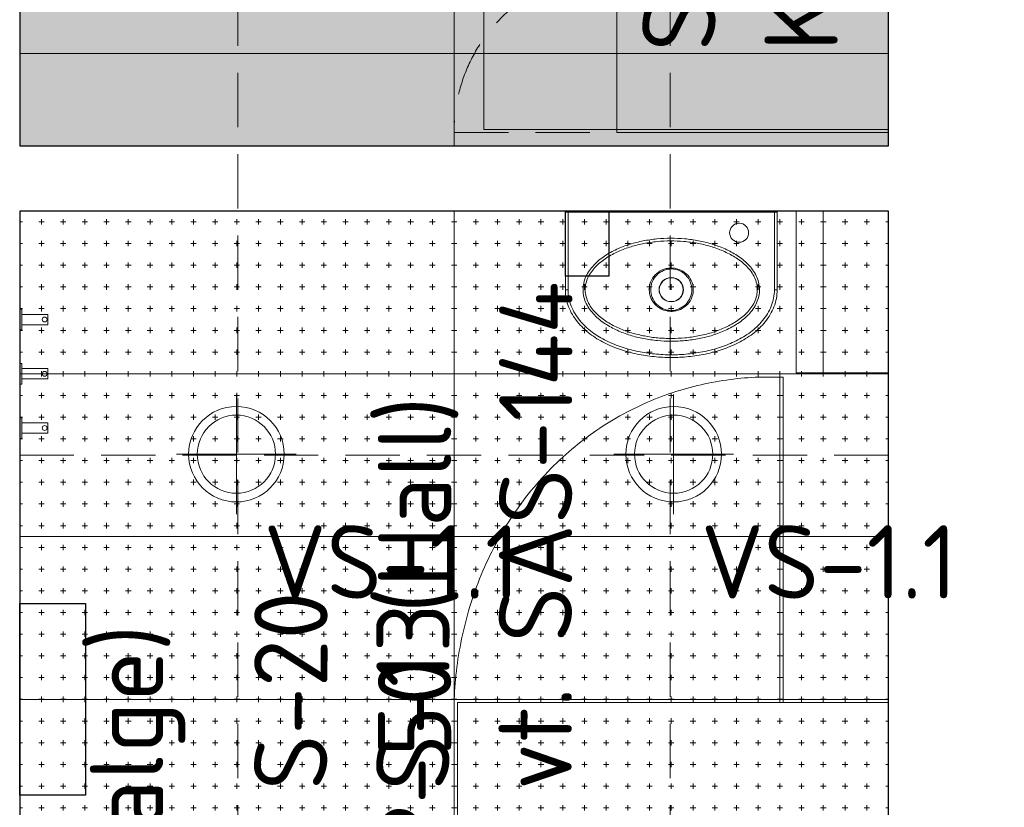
# Model space of a CAD drawing. Header units: millimetres. Extents: x 102382 to 164490, y 45733 to 103316.
# Tile 12 of 183: x 109480 to 111293, y 61921 to 63373. Entities that reach past the tile are written whole.
import ezdxf

# ---------------------------------------------------------------- set-up
doc = ezdxf.new("R2010")
doc.units = ezdxf.units.MM
doc.linetypes.add('Center', pattern=[4, 2.5, -0.5, 0.5, -0.5])
doc.linetypes.add('Hidden 100.00_ 50.00', pattern=[150, 100, -50])
doc.layers.get('0').update_dxf_attribs({"true_color": 0x000000})
doc.layers.add('__REF', color=7, linetype='Continuous', true_color=0x000000)
for name, color, linetype, lineweight, true_color in [('_SA-LAGI', 7, 'Continuous', 9, 0x5b5b5b), ('_SA-LAGI_hatch', 7, 'Continuous', 5, 0x787878), ('_SA-LAGI_tekst', 7, 'Continuous', 0, 0x7f4f3f), ('_SA-PORAND', 7, 'Continuous', 9, 0x5b5b5b), ('_SA-PORAND_hatch', 254, 'Continuous', 9, 0xbebebe), ('_SA-PORAND_tekst', 7, 'Continuous', 9, 0x5b5b5b), ('_SA-SANTEHN', 7, 'Continuous', 0, 0x4c5f99), ('_SA-SEIN_tekst', 250, 'Continuous', 0, 0x333333), ('_SA-SISUSTUS_lahtine', 7, 'Continuous', 18, 0x7f4f3f), ('_SA-VALGUSTUS', 20, 'Continuous', 13, 0xff3f00), ('_SA-VALGUSTUS_abi', 7, 'Center', 0, 0xff9f7f)]:
    doc.layers.add(name, color=color, linetype=linetype, lineweight=lineweight, true_color=true_color)
doc.styles.add('DIN Pro Medium-Medium', font='txt')
pattern_1 = [(0, (-5, 0), (0, 40), [10, -30]), (90, (0, -5), (-40, 2e-15), [10, -30])]

# ---------------------------------------------------------------- blocks, each defined once
blk = doc.blocks.new('VS-1.1')
at = {"color": 0, "linetype": 'ByBlock', "lineweight": -2}
for p, q in [((0, -220.5), (0, 220.5)), ((-220.5, 0), (220.5, 0))]:
    blk.add_line(p, q, dxfattribs=at)
for radius in [176, 144]:
    blk.add_circle((0, 0), radius, dxfattribs=at)
at = {"color": 0, "linetype": 'ByBlock', "lineweight": -2, "insert": (100, -262), "char_height": 270, "width": 2611.475, "attachment_point": 1, "style": 'DIN Pro Medium-Medium'}
blk.add_mtext('VS-1.1', dxfattribs=at)
blk = doc.blocks.new('SM-K.9')
at = {"color": 0, "linetype": 'Hidden 100.00_ 50.00', "lineweight": -2}
for p, q in [((-300, 55), (-300, -245)), ((0, 55), (0, -245))]:
    blk.add_line(p, q, dxfattribs=at)
at = {"color": 0, "lineweight": -2}
for points in [[(-295, -745), (295, -745), (295, 0), (-295, 0)], [(-300, -245), (-300, -745), (0, -745), (0, -245)], [(0, -245), (0, -745), (300, -745), (300, -245)]]:
    blk.add_lwpolyline(points, close=True, dxfattribs=at)
at = {"color": 0, "linetype": 'Hidden 100.00_ 50.00', "lineweight": -2}
for centre in [(-300, -245), (0, -245)]:
    blk.add_arc(centre, 300, 0, 90, dxfattribs=at)
at = {"color": 0, "linetype": 'ByBlock', "lineweight": -2, "insert": (-150.1, -291.6), "char_height": 135, "width": 804.098, "attachment_point": 1, "style": 'DIN Pro Medium-Medium'}
blk.add_mtext('{\\fDIN Pro;SM}\\P{\\fDIN Pro;K.9}\\P', dxfattribs=at)
blk = doc.blocks.new('Valamu eumar luna 390x270')
at = {"color": 0, "linetype": 'Continuous', "lineweight": 18}
for p, q in [((0, 190), (0, 193)), ((0, -190), (0, 190)), ((2, 195), (145.1, 195)), ((145.1, 195), (145.1, 190)), ((0, -193), (0, -190)), ((145.1, -195), (2, -195)), ((145.1, -195), (145.1, -190))]:
    blk.add_line(p, q, dxfattribs=at)
at = {"color": 0, "linetype": 'Continuous', "lineweight": 13}
for p, q in [((2, 190), (0, 190)), ((2, 195), (2, 190)), ((145.1, 190), (2, 190)), ((2, 190), (2, -190)), ((2, -190), (0, -190)), ((2, -190), (145.1, -190)), ((2, -190), (2, -195))]:
    blk.add_line(p, q, dxfattribs=at)
at = {"color": 0, "linetype": 'Continuous', "lineweight": 18}
for centre, radius in [((40, 125), 17.5), ((145, 0), 22.5), ((145, 0), 22)]:
    blk.add_circle(centre, radius, dxfattribs=at)
for centre, start, end in [((2, 193), 90, 180), ((2, -193), 180, 270)]:
    blk.add_arc(centre, 2, start, end, dxfattribs=at)
blk.add_open_spline([(145.1, 195), (155.9, 195), (166.4, 193), (181.4, 187.2), (186.2, 184.9), (195.4, 179.5), (199.9, 176.4), (212.4, 166.3), (219.7, 158.6), (229.4, 145.9), (232.4, 141.5), (238, 132.4), (240.6, 127.8), (247.8, 113.6), (251.8, 103.8), (257, 88.7), (258.6, 83.6), (261.3, 73.3), (262.5, 68.2), (265.7, 52.6), (267.3, 42.2), (269.5, 21.2), (270, 10.7), (270, -10.5), (269.5, -21.2), (267.3, -42.3), (265.7, -52.7), (261.5, -73.3), (258.8, -83.4), (252, -103.5), (247.9, -113.4), (240.7, -127.7), (238.1, -132.3), (232.5, -141.3), (229.5, -145.8), (223, -154.3), (219.5, -158.4), (212.2, -166), (208.3, -169.6), (200, -176.3), (195.6, -179.4), (186.3, -184.8), (181.6, -187.1), (166.6, -192.9), (155.9, -195), (145.1, -195)], degree=3, knots=[0, 0, 0, 0, 0.0625, 0.0625, 0.09375, 0.09375, 0.125, 0.125, 0.1875, 0.1875, 0.21875, 0.21875, 0.25, 0.25, 0.3125, 0.3125, 0.34375, 0.34375, 0.375, 0.375, 0.4375, 0.4375, 0.5, 0.5, 0.5625, 0.5625, 0.625, 0.625, 0.6875, 0.6875, 0.75, 0.75, 0.78125, 0.78125, 0.8125, 0.8125, 0.84375, 0.84375, 0.875, 0.875, 0.90625, 0.90625, 0.9375, 0.9375, 1, 1, 1, 1], dxfattribs=at)
at = {"color": 0, "linetype": 'Continuous', "lineweight": 13}
for points, knots in [([(145.1, -190), (150.3, -190), (155.5, -189.5), (165.7, -187.5), (170.7, -186), (180.3, -182.2), (184.9, -179.9), (193.8, -174.5), (198.1, -171.5), (206, -164.9), (209.8, -161.4), (216.8, -153.8), (220.1, -149.8), (226.3, -141.5), (229.2, -137.2), (234.5, -128.4), (237, -123.9), (243.9, -110), (247.8, -100.4), (254.3, -80.9), (256.8, -71.1), (260.9, -51.1), (262.4, -41), (264.5, -20.6), (265, -10.2), (265, 10.3), (264.5, 20.6), (262.5, 40.9), (260.9, 51), (257.9, 66), (256.7, 71.1), (254.1, 81), (252.6, 86), (247.7, 100.7), (243.8, 110.2), (237, 124), (234.5, 128.5), (229.1, 137.3), (226.3, 141.7), (217, 154.1), (210, 161.6), (198, 171.5), (193.8, 174.6), (184.9, 179.9), (180.3, 182.2), (170.6, 186), (165.6, 187.5), (155.5, 189.5), (150.3, 190), (145.1, 190)], [0, 0, 0, 0, 0.03125, 0.03125, 0.0625, 0.0625, 0.09375, 0.09375, 0.125, 0.125, 0.15625, 0.15625, 0.1875, 0.1875, 0.21875, 0.21875, 0.25, 0.25, 0.3125, 0.3125, 0.375, 0.375, 0.4375, 0.4375, 0.5, 0.5, 0.5625, 0.5625, 0.625, 0.625, 0.65625, 0.65625, 0.6875, 0.6875, 0.75, 0.75, 0.78125, 0.78125, 0.8125, 0.8125, 0.875, 0.875, 0.90625, 0.90625, 0.9375, 0.9375, 0.96875, 0.96875, 1, 1, 1, 1]), ([(239.9, 0), (239.9, -8.6), (239.6, -17.1), (238, -34), (236.7, -42.5), (233.5, -59.3), (231.5, -67.6), (226.4, -83.9), (223.4, -91.9), (216.4, -107.3), (212.4, -114.7), (203.1, -128.9), (197.7, -135.7), (185.3, -147.6), (178.3, -152.8), (166.8, -158.4), (162.8, -159.8), (154.4, -161.9), (150.1, -162.5), (141.5, -162.6), (137.1, -162.2), (128.7, -160.3), (124.7, -158.9), (112.8, -153.5), (105.9, -148.5), (93.3, -136.6), (87.8, -130), (78.3, -115.8), (74.1, -108.2), (67, -92.6), (63.9, -84.5), (58.8, -68.2), (56.8, -59.9), (53.5, -43.3), (52.3, -34.9), (50.6, -18), (50.2, -9.5), (50.1, 7.6), (50.5, 16.2), (52, 33.2), (53.3, 41.7), (56.5, 58.6), (58.4, 66.9), (63.5, 83.3), (66.5, 91.4), (73.4, 106.9), (77.5, 114.3), (84.4, 125), (86.9, 128.4), (92.3, 135.1), (95.2, 138.4), (101.4, 144.4), (104.7, 147.2), (111.7, 152.2), (115.4, 154.5), (123.1, 158.3), (127.1, 159.8), (135.5, 161.9), (139.8, 162.5), (148.4, 162.6), (152.7, 162.2), (161.2, 160.3), (165.3, 158.9), (173.1, 155.4), (176.9, 153.2), (184, 148.3), (187.3, 145.5), (193.6, 139.6), (196.6, 136.4), (202.1, 129.8), (204.7, 126.4), (211.8, 115.7), (216, 108.2), (223.2, 92.4), (226.2, 84.4), (231.4, 68.1), (233.4, 59.8), (236.6, 42.9), (237.9, 34.4), (239.2, 21.5), (239.4, 17.2), (239.8, 8.6), (239.9, 4.3), (239.9, 0)], [0, 0, 0, 0, 0.03125, 0.03125, 0.0625, 0.0625, 0.09375, 0.09375, 0.125, 0.125, 0.15625, 0.15625, 0.1875, 0.1875, 0.21875, 0.21875, 0.234375, 0.234375, 0.25, 0.25, 0.265625, 0.265625, 0.28125, 0.28125, 0.3125, 0.3125, 0.34375, 0.34375, 0.375, 0.375, 0.40625, 0.40625, 0.4375, 0.4375, 0.46875, 0.46875, 0.5, 0.5, 0.53125, 0.53125, 0.5625, 0.5625, 0.59375, 0.59375, 0.625, 0.625, 0.65625, 0.65625, 0.671875, 0.671875, 0.6875, 0.6875, 0.703125, 0.703125, 0.71875, 0.71875, 0.734375, 0.734375, 0.75, 0.75, 0.765625, 0.765625, 0.78125, 0.78125, 0.796875, 0.796875, 0.8125, 0.8125, 0.828125, 0.828125, 0.84375, 0.84375, 0.875, 0.875, 0.90625, 0.90625, 0.9375, 0.9375, 0.96875, 0.96875, 0.984375, 0.984375, 1, 1, 1, 1]), ([(234.9, 0), (234.9, 8.4), (234.6, 16.7), (233, 33.3), (231.8, 41.6), (228.7, 58), (226.7, 66.2), (221.8, 82), (218.9, 89.8), (212.1, 105.1), (208.2, 112.4), (201.4, 122.8), (199, 126.2), (193.8, 132.7), (191, 135.8), (185, 141.6), (181.9, 144.3), (175.2, 149.2), (171.6, 151.4), (164, 155), (160.1, 156.4), (151.9, 158.2), (147.7, 158.6), (139.4, 158.4), (135.2, 157.7), (127.2, 155.4), (123.3, 153.9), (116, 150), (112.5, 147.6), (106, 142.5), (102.9, 139.7), (97.1, 133.7), (94.4, 130.5), (89.4, 123.9), (87.1, 120.5), (80.6, 110.1), (76.9, 102.9), (70.4, 87.8), (67.5, 80), (62.8, 64.1), (61, 56.1), (58, 39.8), (56.9, 31.6), (55.4, 15.2), (55.1, 6.9), (55.2, -9.6), (55.6, -17.8), (57.2, -34.1), (58.4, -42.2), (61.5, -58.3), (63.4, -66.2), (68.2, -82), (71.1, -89.8), (77.9, -104.9), (81.8, -112.3), (90.8, -126.2), (95.8, -132.7), (107.7, -144.3), (114.3, -149.4), (125.6, -154.8), (129.5, -156.3), (137.6, -158.1), (141.8, -158.6), (150.1, -158.4), (154.2, -157.8), (162.3, -155.6), (166.1, -154.1), (173.4, -150.3), (176.9, -148.1), (183.5, -143), (186.6, -140.2), (192.4, -134.3), (195.1, -131.2), (200.2, -124.6), (202.5, -121.2), (209, -110.9), (212.8, -103.7), (219.3, -88.7), (222.2, -81), (227, -65.2), (228.8, -57.2), (231.9, -41), (233.1, -32.8), (234.2, -20.6), (234.5, -16.5), (234.8, -8.2), (234.9, -4.2), (234.9, 0)], [0, 0, 0, 0, 0.03125, 0.03125, 0.0625, 0.0625, 0.09375, 0.09375, 0.125, 0.125, 0.15625, 0.15625, 0.171875, 0.171875, 0.1875, 0.1875, 0.203125, 0.203125, 0.21875, 0.21875, 0.234375, 0.234375, 0.25, 0.25, 0.265625, 0.265625, 0.28125, 0.28125, 0.296875, 0.296875, 0.3125, 0.3125, 0.328125, 0.328125, 0.34375, 0.34375, 0.375, 0.375, 0.40625, 0.40625, 0.4375, 0.4375, 0.46875, 0.46875, 0.5, 0.5, 0.53125, 0.53125, 0.5625, 0.5625, 0.59375, 0.59375, 0.625, 0.625, 0.65625, 0.65625, 0.6875, 0.6875, 0.71875, 0.71875, 0.734375, 0.734375, 0.75, 0.75, 0.765625, 0.765625, 0.78125, 0.78125, 0.796875, 0.796875, 0.8125, 0.8125, 0.828125, 0.828125, 0.84375, 0.84375, 0.875, 0.875, 0.90625, 0.90625, 0.9375, 0.9375, 0.96875, 0.96875, 0.984375, 0.984375, 1, 1, 1, 1]), ([(124, -34.5), (119.5, -31.7), (115.6, -28), (109.5, -19.4), (107.3, -14.4), (105.5, -6.7), (105.2, -4.1), (105, 1.2), (105.2, 3.8), (106.4, 11.6), (108.2, 16.7), (113.6, 25.7), (117.3, 29.7), (125.8, 35.9), (130.6, 38.2), (140.9, 40.7), (146.2, 40.9), (156.6, 39.2), (161.6, 37.3), (170.5, 31.7), (174.4, 28), (180.5, 19.3), (182.7, 14.4), (184.4, 6.7), (184.8, 4), (185, -1.2), (184.8, -3.8), (183.6, -11.6), (181.8, -16.7), (176.3, -25.7), (172.7, -29.7), (164.2, -36), (159.4, -38.2), (151.7, -40), (149.1, -40.4), (143.9, -40.6), (141.2, -40.4), (133.5, -39.2), (128.5, -37.3), (124, -34.5)], [0, 0, 0, 0, 0.0625, 0.0625, 0.125, 0.125, 0.15625, 0.15625, 0.1875, 0.1875, 0.25, 0.25, 0.3125, 0.3125, 0.375, 0.375, 0.4375, 0.4375, 0.5, 0.5, 0.5625, 0.5625, 0.625, 0.625, 0.65625, 0.65625, 0.6875, 0.6875, 0.75, 0.75, 0.8125, 0.8125, 0.875, 0.875, 0.90625, 0.90625, 0.9375, 0.9375, 1, 1, 1, 1]), ([(130.4, -34.9), (132.7, -35.9), (135, -36.6), (139.9, -37.5), (142.4, -37.8), (149.8, -37.8), (154.8, -36.9), (163.9, -33.2), (168.2, -30.4), (175.4, -23.5), (178.2, -19.3), (182.2, -10.1), (183.2, -5.2), (183.3, 4.7), (182.3, 9.7), (178.4, 18.9), (175.6, 23.1), (168.5, 30.2), (164.3, 33), (155.1, 36.8), (150.2, 37.8), (140.3, 37.8), (135.3, 36.9), (126, 33.2), (121.8, 30.4), (114.7, 23.5), (111.8, 19.3), (107.8, 10.1), (106.8, 5.2), (106.7, -4.7), (107.7, -9.7), (111.6, -18.9), (114.4, -23.1), (121.5, -30.2), (125.8, -33), (130.4, -34.9)], [0, 0, 0, 0, 0.03125, 0.03125, 0.0625, 0.0625, 0.125, 0.125, 0.1875, 0.1875, 0.25, 0.25, 0.3125, 0.3125, 0.375, 0.375, 0.4375, 0.4375, 0.5, 0.5, 0.5625, 0.5625, 0.625, 0.625, 0.6875, 0.6875, 0.75, 0.75, 0.8125, 0.8125, 0.875, 0.875, 0.9375, 0.9375, 1, 1, 1, 1])]:
    blk.add_open_spline(points, degree=3, knots=knots, dxfattribs=at)
blk = doc.blocks.new('Wckätepaber_4.5')
at = {"layer": '_SA-SANTEHN', "color": 0, "lineweight": -2}
blk.add_lwpolyline([(0, 149), (0, -149), (-120, -149), (-120, 149)], close=True, dxfattribs=at)
blk = doc.blocks.new('Wcprügikast_4.1')
at = {"layer": '_SA-SANTEHN', "color": 0, "lineweight": -2}
blk.add_lwpolyline([(-170, 149), (-170, -149), (0, -149), (0, 149)], close=True, dxfattribs=at)

msp = doc.modelspace()

# ---------------------------------------------------------------- hatches: boundary and pattern name
at = {"layer": '_SA-LAGI_hatch'}
h = msp.add_hatch(dxfattribs=at)
h.set_pattern_fill('Plus', color=256, scale=40, style=0, pattern_type=2)
h.set_pattern_definition(pattern_1)
h.paths.add_polyline_path([(109480, 65580), (111080, 65580), (111080, 63140), (109480, 63140)], flags=0)
at = {"layer": '_SA-LAGI_hatch', "true_color": 0x3fbfbf}
h = msp.add_hatch(dxfattribs=at)
h.set_pattern_fill('Plus', color=123, scale=40, style=0, pattern_type=2)
h.set_pattern_definition(pattern_1)
h.paths.add_polyline_path([(109480, 63020), (111080, 63020), (111080, 61120), (109480, 61120)], flags=0)

# ---------------------------------------------------------------- linework, layer by layer
at = {"layer": '__REF'}
for points in [[(109480, 63140), (111080, 63140), (111080, 65580), (109480, 65580)], [(109480, 61120), (111080, 61120), (111080, 63020), (109480, 63020)]]:
    msp.add_lwpolyline(points, close=True, dxfattribs=at)
at = {"layer": '_SA-LAGI'}
for points in [[(109480, 65580), (111080, 65580), (111080, 63140), (109480, 63140)], [(109480, 63020), (111080, 63020), (111080, 61120), (109480, 61120)]]:
    msp.add_lwpolyline(points, close=True, dxfattribs=at)
at = {"layer": '_SA-PORAND'}
msp.add_lwpolyline([(109480, 65580), (111080, 65580), (111080, 63140), (109480, 63140)], close=True, dxfattribs=at)
at = {"layer": '_SA-PORAND_hatch'}
for p, q in [((110280, 61120), (110280, 63020)), ((111080, 62720), (109480, 62720)), ((111080, 62420), (109480, 62420)), ((111080, 62120), (109480, 62120))]:
    msp.add_line(p, q, dxfattribs=at)
for points in [[(109480, 63310), (110280, 63310), (110280, 63610), (109480, 63610)], [(110280, 63310), (111080, 63310), (111080, 63610), (110280, 63610)], [(109480, 63140), (110280, 63140), (110280, 63310), (109480, 63310)], [(110280, 63140), (111080, 63140), (111080, 63310), (110280, 63310)], [(111080, 63020), (109480, 63020), (109480, 61120), (111080, 61120)]]:
    msp.add_lwpolyline(points, close=True, dxfattribs=at)
at = {"layer": '_SA-SANTEHN'}
for points in [[(109480, 61120), (111080, 61120), (111080, 63020), (109480, 63020)], [(109484, 62839), (109480, 62839), (109480, 62801), (109484, 62801)], [(109484, 62829.5), (109532, 62829.5), (109532, 62810.5), (109484, 62810.5)], [(109484, 62739), (109480, 62739), (109480, 62701), (109484, 62701)], [(109484, 62729.5), (109532, 62729.5), (109532, 62710.5), (109484, 62710.5)], [(110880, 62114), (110886, 62114), (110886, 62714), (110880, 62714)], [(109484, 62639), (109480, 62639), (109480, 62601), (109484, 62601)], [(109484, 62629.5), (109532, 62629.5), (109532, 62610.5), (109484, 62610.5)], [(110280, 61120), (111080, 61120), (111080, 62120), (110280, 62120)], [(110286, 61120), (111080, 61120), (111080, 62114), (110286, 62114)]]:
    msp.add_lwpolyline(points, close=True, dxfattribs=at)
at = {"layer": '_SA-SANTEHN', "color": 0, "lineweight": -2}
for points in [[(110485, 62900), (110485, 63020), (110565, 63020), (110565, 62900)], [(109601.5, 62296.5), (109601.5, 61943.5), (109480, 61943.5), (109480, 62296.5)]]:
    msp.add_lwpolyline(points, close=True, dxfattribs=at)
at = {"layer": '_SA-SANTEHN'}
for centre in [(109526, 62820), (109526, 62720), (109526, 62620)]:
    msp.add_circle(centre, 4.5, dxfattribs=at)
msp.add_rational_spline([(110880, 62714), (110307.5, 62730.1), (110280, 62120)], [1, 0.744126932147, 1], degree=2, dxfattribs=at)
at = {"layer": '_SA-VALGUSTUS_abi', "linetype": 'Hidden 100.00_ 50.00'}
for p, q in [((109882, 61374.7), (109882, 65700)), ((110678, 61374.7), (110678, 65700)), ((111080, 62570), (109480, 62570))]:
    msp.add_line(p, q, dxfattribs=at)

# ---------------------------------------------------------------- block references
at = {"layer": '_SA-SANTEHN', "rotation": 270.0000000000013}
msp.add_blockref('Valamu eumar luna 390x270', (110680, 63020), dxfattribs=at)
at = {"layer": '_SA-SANTEHN', "xscale": -1, "rotation": 180.0000000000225}
for name in ['Wcprügikast_4.1', 'Wckätepaber_4.5']:
    msp.add_blockref(name, (111080, 62871), dxfattribs=at)
at = {"layer": '_SA-SISUSTUS_lahtine', "rotation": 90.00000000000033}
msp.add_blockref('SM-K.9', (110335, 63465), dxfattribs=at)
at = {"layer": '_SA-VALGUSTUS', "xscale": 0.5000000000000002, "yscale": 0.5000000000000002, "zscale": 0.5, "rotation": 2.639358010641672e-06}
for p in [(109879.1, 62571.8), (110684.4, 62571.8)]:
    msp.add_blockref('VS-1.1', p, dxfattribs=at)

# ---------------------------------------------------------------- texts
at = {"layer": '_SA-LAGI_tekst', "insert": (109609.2, 61272.4), "char_height": 135, "width": 2289.836, "attachment_point": 1, "rotation": 90, "style": 'DIN Pro Medium-Medium'}
msp.add_mtext('{\\fDIN Pro;L-26 (Valge)}\\P{\\fDIN Pro;H:2300}\\P', dxfattribs=at)
at = {"layer": '_SA-PORAND_tekst', "insert": (110139.7, 61821), "char_height": 135, "width": 2065.574, "attachment_point": 1, "rotation": 90, "style": 'DIN Pro Medium-Medium'}
msp.add_mtext('P-50 (Hall)', dxfattribs=at)
at = {"layer": '_SA-SEIN_tekst', "insert": (109911.4, 61953.2), "char_height": 135, "width": 2205.738, "attachment_point": 1, "rotation": 89.8823, "style": 'DIN Pro Medium-Medium'}
msp.add_mtext('{\\fDIN Pro;S-20}\\P{\\fDIN Pro;S-13}\\P{\\fDIN Pro;vt. SAS-144}\\P', dxfattribs=at)

doc.saveas('drawing.dxf')
